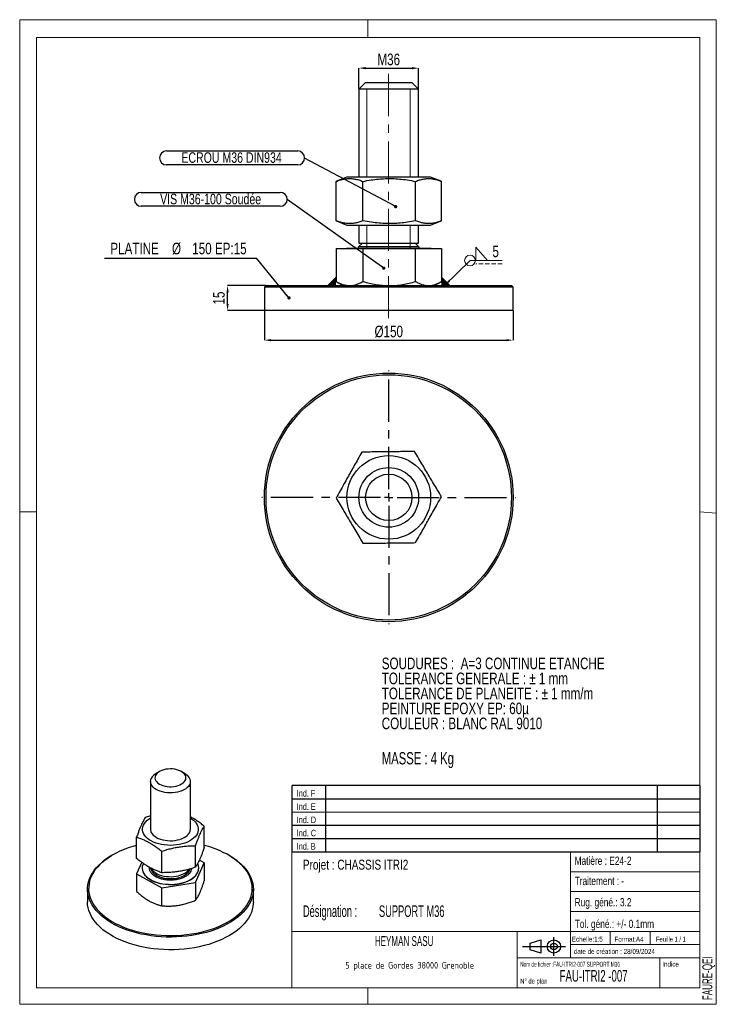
# Model space of a CAD drawing. Header units: millimetres. Extents: x 0 to 210, y 0 to 297.
import ezdxf

# ---------------------------------------------------------------- set-up
doc = ezdxf.new("R2010")
doc.units = ezdxf.units.MM
doc.header["$PDSIZE"] = -1
doc.linetypes.add('CENTERX2', pattern=[20.32, 12.7, -2.54, 2.54, -2.54])
doc.linetypes.add('HIDDEN', pattern=[1.905, 1.27, -0.635])
for name, color, linetype in [('COTES', 1, 'Continuous'), ('NOTES', 6, 'Continuous'), ('TRAIT-MIXTES', 3, 'CENTERX2')]:
    doc.layers.add(name, color=color, linetype=linetype)
doc.layers.add('TRAIT-FORT', color=4, linetype='Continuous', lineweight=25)
doc.styles.add('SLDTEXTSTYLE0', font='TXT', dxfattribs={"width": 0.75})
doc.styles.add('SLDTEXTSTYLE1', font='TXT', dxfattribs={"width": 0.6875})
doc.styles.add('SLDTEXTSTYLE2', font='TXT', dxfattribs={"width": 0.605})
doc.styles.add('SLDTEXTSTYLE3', font='TXT', dxfattribs={"width": 0.692308})
doc.styles.add('SLDTEXTSTYLE4', font='TXT', dxfattribs={"width": 0.7})
doc.styles.add('SLDTEXTSTYLE5', font='TXT', dxfattribs={"width": 0.568363})
doc.styles.add('SLDTEXTSTYLE6', font='TXT', dxfattribs={"width": 0.620127})
doc.styles.add('SLDTEXTSTYLE7', font='TXT', dxfattribs={"width": 0.598219})
doc.styles.add('SLDTEXTSTYLE8', font='ISOCP3', dxfattribs={"width": 0.96})
doc.dimstyles.new('SLDDIMSTYLE0', dxfattribs={"dimtxt": 3.5, "dimasz": 2, "dimexe": 0, "dimexo": 0.0625, "dimgap": 0.875, "dimtad": 1, "dimlfac": 2, "dimrnd": 1e-09, "dimzin": 12, "dimdsep": 46, "dimtxsty": 'SLDTEXTSTYLE0', "dimsah": 1, "dimcen": 0.09, "dimadec": 0, "dimazin": 3, "dimtfac": 1, "dimtmove": 0, "dimatfit": 0, "dimfxl": 1, "dimfrac": 2, "dimtolj": 1, "dimtzin": 12, "dimarcsym": 0})
doc.dimstyles.new('SLDDIMSTYLE1', dxfattribs={"dimtxt": 3.5, "dimasz": 2, "dimexe": 0, "dimexo": 0.0625, "dimgap": 0.875, "dimtad": 1, "dimlfac": 2, "dimrnd": 1e-09, "dimzin": 12, "dimdsep": 46, "dimtxsty": 'SLDTEXTSTYLE0', "dimsah": 1, "dimcen": 0.09, "dimadec": 0, "dimazin": 3, "dimtfac": 1, "dimtofl": 0, "dimtmove": 0, "dimatfit": 3, "dimfxl": 1, "dimfrac": 2, "dimtolj": 1, "dimtzin": 12, "dimarcsym": 0})
doc.dimstyles.new('SLDDIMSTYLE2', dxfattribs={"dimtxt": 0.18, "dimasz": 1, "dimexe": 0, "dimexo": 0.0625, "dimgap": 0, "dimtad": 0, "dimtih": 1, "dimtoh": 1, "dimdec": 0, "dimrnd": 1e-09, "dimzin": 0, "dimdsep": 46, "dimtxsty": 'Standard', "dimblk1": 'DOT', "dimblk2": 'DOT', "dimsah": 1, "dimcen": 0.09, "dimadec": 0, "dimazin": 0, "dimtfac": 1, "dimtdec": 0, "dimtofl": 0, "dimtmove": 0, "dimatfit": 3, "dimldrblk": 'DOT', "dimfxl": 1, "dimfrac": 2, "dimtolj": 1, "dimtzin": 0, "dimarcsym": 0})
doc.dimstyles.new('SLDDIMSTYLE3', dxfattribs={"dimtxt": 0.18, "dimasz": 2, "dimexe": 0, "dimexo": 0.0625, "dimgap": 0, "dimtad": 0, "dimtih": 1, "dimtoh": 1, "dimdec": 0, "dimrnd": 1e-09, "dimzin": 0, "dimdsep": 46, "dimtxsty": 'Standard', "dimsah": 1, "dimcen": 0.09, "dimadec": 0, "dimazin": 0, "dimtfac": 2, "dimtdec": 0, "dimtofl": 0, "dimtmove": 0, "dimatfit": 3, "dimfxl": 1, "dimfrac": 2, "dimtolj": 1, "dimtzin": 0, "dimarcsym": 0})

# ---------------------------------------------------------------- blocks, each defined once
blk = doc.blocks.new('TAB MODIFS')
for p, q in [((123, 20), (0, 20)), ((0, 0), (0, 20)), ((10, 20), (10, 0)), ((110, 20), (110, 0)), ((123, 0), (123, 20)), ((0, 16), (123, 16)), ((0, 8), (123, 8)), ((0, 4), (123, 4)), ((0, 0), (123, 0))]:
    blk.add_line(p, q)
at = {"color": 7, "linetype": 'Continuous', "lineweight": 18}
blk.add_line((0, 12), (123, 12), dxfattribs=at)
at = {"color": 7}
for tag in ['AUTOATTR0', 'AUTOATTR1', 'AUTOATTR2', 'AUTOATTR3', 'AUTOATTR4', 'AUTOATTR5', 'AUTOATTR6', 'AUTOATTR7', 'AUTOATTR8', 'AUTOATTR9']:
    blk.add_attdef(tag, (0, 0), '', height=1, dxfattribs=at)
at = {"layer": 'NOTES', "color": 211, "char_height": 2, "attachment_point": 1, "style": 'SLDTEXTSTYLE0'}
for s, insert in [('Ind. F', (1.36, 18.66)), ('Ind. E', (1.36, 14.66)), ('Ind. D', (1.36, 10.66)), ('Ind. C', (1.36, 6.66)), ('Ind. B', (1.36, 2.66))]:
    blk.add_mtext(s, dxfattribs=dict(at, insert=insert))
blk = doc.blocks.new('Bloc2')
for p, q in [((2.32, 3.8), (5.55, 4.8)), ((2.32, 1.8), (2.32, 3.8)), ((5.55, 4.8), (5.55, 0.8)), ((9.48, 0), (9.48, 5.6)), ((0, 2.8), (12.98, 2.8)), ((5.55, 0.8), (2.32, 1.8))]:
    blk.add_line(p, q)
for radius in [2, 1]:
    blk.add_circle((9.48, 2.8), radius)
blk = doc.blocks.new('SW_NOTE_0')
at = {"layer": 'NOTES', "color": 0, "char_height": 3.5, "attachment_point": 1, "style": 'SLDTEXTSTYLE0'}
for s, insert in [('SOUDURES :  A=3 CONTINUE ETANCHE', (0, 4.51)), ('TOLERANCE GENERALE : ± 1 mm', (0, -0.01)), ('TOLERANCE DE PLANEITE : ± 1 mm/m', (0, -4.54)), ('PEINTURE EPOXY EP: 60µ', (0, -9.07)), ('COULEUR : BLANC RAL 9010', (0, -13.59))]:
    blk.add_mtext(s, dxfattribs=dict(at, insert=insert))
blk = doc.blocks.new('SW_NOTE_1')
at = {"layer": 'NOTES', "color": 0, "char_height": 3.5, "attachment_point": 1, "style": 'SLDTEXTSTYLE7'}
for s, insert in [('Désignation :', (0, 4.51)), ('SUPPORT M36', (22.92, 4.51))]:
    blk.add_mtext(s, dxfattribs=dict(at, insert=insert))
blk = doc.blocks.new('SW_NOTE_2')
at = {"layer": 'NOTES', "color": 0, "insert": (20.94, 2.58), "char_height": 2, "attachment_point": 2, "style": 'SLDTEXTSTYLE8'}
blk.add_mtext('5 place de Gordes 38000 Grenoble', dxfattribs=at)
blk = doc.blocks.new('_D')
at = {"layer": 'COTES', "color": 0, "lineweight": -2, "transparency": 16777216}
for p, q in [((74.18, 216.79), (62.66, 216.79)), ((62.66, 211.29), (62.66, 214.79)), ((73.68, 209.29), (62.66, 209.29))]:
    blk.add_line(p, q, dxfattribs=at)
at = {"layer": 'COTES', "color": 0, "transparency": 16777216}
for points in [[(62.32, 214.79), (62.99, 214.79), (62.66, 216.79)], [(62.32, 211.29), (62.99, 211.29), (62.66, 209.29)]]:
    blk.add_solid(points, dxfattribs=at)
at = {"layer": 'Defpoints', "color": 0, "transparency": 16777216}
for p in [(62.66, 216.79), (74.24, 216.79), (73.74, 209.29)]:
    blk.add_point(p, dxfattribs=at)
at = {"layer": 'COTES', "color": 0, "transparency": 16777216, "insert": (58.28, 213.04), "char_height": 3.5, "attachment_point": 2, "rotation": 90, "style": 'SLDTEXTSTYLE0'}
blk.add_mtext('\\A1;15', dxfattribs=at)
blk = doc.blocks.new('_D_1')
at = {"layer": 'COTES', "color": 0, "lineweight": -2, "transparency": 16777216}
for p, q in [((73.74, 209.23), (73.74, 200.33)), ((148.74, 209.23), (148.74, 200.33)), ((75.74, 200.33), (146.74, 200.33))]:
    blk.add_line(p, q, dxfattribs=at)
at = {"layer": 'COTES', "color": 0, "transparency": 16777216}
for points in [[(75.74, 200.66), (75.74, 200), (73.74, 200.33)], [(146.74, 200.66), (146.74, 200), (148.74, 200.33)]]:
    blk.add_solid(points, dxfattribs=at)
at = {"layer": 'Defpoints', "color": 0, "transparency": 16777216}
for p in [(73.74, 209.29), (148.74, 209.29), (148.74, 200.33)]:
    blk.add_point(p, dxfattribs=at)
at = {"layer": 'COTES', "color": 0, "transparency": 16777216, "insert": (111.24, 204.7), "char_height": 3.5, "attachment_point": 2, "style": 'SLDTEXTSTYLE0'}
blk.add_mtext('\\A1;%%c150', dxfattribs=at)
blk = doc.blocks.new('_D_2')
at = {"layer": 'COTES', "color": 0, "lineweight": -2, "transparency": 16777216}
for p, q in [((102.24, 276.1), (102.24, 282.38)), ((104.24, 282.38), (118.24, 282.38)), ((120.24, 276.1), (120.24, 282.38))]:
    blk.add_line(p, q, dxfattribs=at)
at = {"layer": 'COTES', "color": 0, "transparency": 16777216}
for points in [[(104.24, 282.72), (104.24, 282.05), (102.24, 282.38)], [(118.24, 282.72), (118.24, 282.05), (120.24, 282.38)]]:
    blk.add_solid(points, dxfattribs=at)
at = {"layer": 'Defpoints', "color": 0, "transparency": 16777216}
for p in [(120.24, 282.38), (102.24, 276.04), (120.24, 276.04)]:
    blk.add_point(p, dxfattribs=at)
at = {"layer": 'COTES', "color": 0, "transparency": 16777216, "insert": (111.24, 286.76), "char_height": 3.5, "attachment_point": 2, "style": 'SLDTEXTSTYLE0'}
blk.add_mtext('\\A1;M36', dxfattribs=at)
blk = doc.blocks.new('SW_NOTE_3')
at = {"layer": 'NOTES', "color": 0}
blk.add_line((-45.83, 0), (0, 0), dxfattribs=at)
at = {"layer": 'NOTES', "color": 0, "char_height": 3.5, "attachment_point": 2, "style": 'SLDTEXTSTYLE0'}
for s, insert in [('PLATINE', (-36.72, 4.61)), ('%%c', (-24.08, 4.61)), ('150 EP:15', (-11.15, 4.61))]:
    blk.add_mtext(s, dxfattribs=dict(at, insert=insert))
blk = doc.blocks.new('_DOT')
at = {"color": 0, "linetype": 'ByBlock', "lineweight": -2}
blk.add_line((-0.5, 0), (-1, 0), dxfattribs=at)
at = {"color": 0, "linetype": 'ByBlock', "const_width": 0.5}
blk.add_lwpolyline([(-0.25, 0, 1), (0.25, 0, 1)], format="xyb", close=True, dxfattribs=at)
blk = doc.blocks.new('SW_NOTE_4')
at = {"layer": 'NOTES', "color": 0}
for p, q in [((-41.66, 2.14), (-2.1, 2.14)), ((-2.1, -2.06), (-41.66, -2.06))]:
    blk.add_line(p, q, dxfattribs=at)
for centre, start, end in [((-41.66, 0.04), 90, 270), ((-2.1, 0.04), 270, 90)]:
    blk.add_arc(centre, 2.1, start, end, dxfattribs=at)
at = {"layer": 'NOTES', "color": 0, "insert": (-22.03, 1.74), "char_height": 3.175, "attachment_point": 2, "style": 'SLDTEXTSTYLE0'}
blk.add_mtext('ECROU M36 DIN934', dxfattribs=at)
blk = doc.blocks.new('SW_NOTE_5')
at = {"layer": 'NOTES', "color": 0}
for p, q in [((-43.99, 2.14), (-2.1, 2.14)), ((-2.1, -2.06), (-43.99, -2.06))]:
    blk.add_line(p, q, dxfattribs=at)
for centre, start, end in [((-43.99, 0.04), 90, 270), ((-2.1, 0.04), 270, 90)]:
    blk.add_arc(centre, 2.1, start, end, dxfattribs=at)
at = {"layer": 'NOTES', "color": 0, "insert": (-23.09, 1.72), "char_height": 3.175, "attachment_point": 2, "style": 'SLDTEXTSTYLE0'}
blk.add_mtext('VIS M36-100 Soudée', dxfattribs=at)
blk = doc.blocks.new('SW_SYMBOL_WELD_FILL')
at = {"color": 0, "linetype": 'Continuous', "lineweight": 18}
for p, q in [((100, 0), (100, 900)), ((100, 900), (900, 0)), ((100, 0), (900, 0))]:
    blk.add_line(p, q, dxfattribs=at)
blk = doc.blocks.new('SW_WELDSYMBOL_0')
at = {"color": 0, "linetype": 'Continuous', "lineweight": 18}
blk.add_line((9.65, 0), (0, 0), dxfattribs=at)
at = {"color": 0, "linetype": 'HIDDEN', "lineweight": 18}
blk.add_line((9.65, -1), (1.8, -1), dxfattribs=at)
at = {"color": 0, "linetype": 'Continuous', "lineweight": 18}
blk.add_circle((0, 0), 1.62, dxfattribs=at)
at = {"color": 0, "linetype": 'Continuous', "lineweight": 18, "xscale": 0.004470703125, "yscale": 0.004470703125, "zscale": 0.004470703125}
blk.add_blockref('SW_SYMBOL_WELD_FILL', (1.27, 0), dxfattribs=at)
at = {"color": 0, "linetype": 'Continuous', "lineweight": 18, "insert": (6.75, 4.51), "char_height": 3.5, "attachment_point": 1, "style": 'SLDTEXTSTYLE0'}
blk.add_mtext('5', dxfattribs=at)
blk = doc.blocks.new('SW_CENTERMARKSYMBOL_0')
at = {"layer": 'TRAIT-MIXTES', "color": 0}
for p, q in [((0, 2.5), (0, 38.25)), ((-2.5, 0), (-38.25, 0)), ((0, 0), (-1.25, 0)), ((0, 0), (0, 1.25)), ((0, 0), (0, -1.25)), ((0, 0), (1.25, 0)), ((2.5, 0), (38.25, 0)), ((0, -2.5), (0, -38.25))]:
    blk.add_line(p, q, dxfattribs=at)

msp = doc.modelspace()

# ---------------------------------------------------------------- hatches: boundary and pattern name
at = {"lineweight": 18}
for points in [[(95.364, 219.2888), (95.364, 218.0169), (95.364, 216.7888), (92.864, 216.7888)], [(127.116, 219.2888), (127.116, 218.0169), (127.116, 216.7888), (129.616, 216.7888)]]:
    msp.add_hatch(color=256, dxfattribs=at).paths.add_polyline_path(points, flags=0)

# ---------------------------------------------------------------- linework, layer by layer
for p, q in [((-0.0171, 297), (209.9829, 297)), ((-0.0171, 297), (-0.0171, 0)), ((104.9829, 297), (104.9829, 291.6268)), ((209.9829, 297), (209.9829, 0)), ((5, 291.6268), (205, 291.6268)), ((5, 291.6268), (5, 148.5091)), ((205, 291.6268), (204.9999, 5.0001)), ((102.24, 276.0388), (117.7221, 276.0388)), ((104.6165, 276.0388), (104.6165, 249.5388)), ((117.7221, 276.0388), (117.7221, 249.5388)), ((104.6165, 235.0388), (104.6165, 227.8992)), ((117.7221, 235.0388), (117.7221, 227.8888)), ((95.364, 219.2888), (92.864, 216.7888)), ((127.116, 219.2888), (129.616, 216.7888)), ((-0.0171, 148.5091), (5, 148.5091)), ((5, 148.5091), (5, 5.0001)), ((205, 148.5184), (209.9829, 148.1054)), ((5, 67.6922), (5, 5.0001)), ((81.9999, 46.0001), (81.9999, 5.0001)), ((204.9999, 46.0001), (81.9999, 46.0001)), ((165.9999, 46.0001), (165.9999, 14.0001)), ((204.9999, 46.0001), (204.9999, 5.0001)), ((165.9999, 40.0001), (204.9999, 40.0001)), ((165.9999, 34.0001), (204.9999, 34.0001)), ((165.9999, 28.0001), (204.9999, 28.0001)), ((81.9999, 22.0001), (204.9999, 22.0001)), ((149.9999, 22.0001), (149.9999, 5.0001)), ((177.9999, 22.0001), (177.9999, 18.0001)), ((189.9999, 22.0001), (189.9999, 18.0001)), ((165.9999, 18.0001), (204.9999, 18.0001)), ((149.9999, 14.0001), (204.9999, 14.0001)), ((192.9999, 14.0001), (192.9999, 5.0001)), ((5, 5.0001), (204.9999, 5.0001)), ((81.9999, 5.0001), (204.9999, 5.0001)), ((104.9829, 0), (104.9829, 5.0001)), ((-0.0171, 0), (209.9829, 0))]:
    msp.add_line(p, q, dxfattribs=at)
at = {"layer": 'TRAIT-FORT', "lineweight": 25}
for p, q in [((104.24, 278.0388), (102.24, 276.0388)), ((104.24, 278.0388), (105.2206, 278.0388)), ((105.2206, 278.0388), (118.24, 278.0388)), ((120.24, 276.0388), (118.24, 278.0388)), ((102.24, 276.0388), (102.24, 249.5388)), ((103.5008, 276.0388), (102.24, 276.0388)), ((120.24, 276.0388), (103.5008, 276.0388)), ((120.24, 249.5388), (120.24, 276.0388)), ((98.6255, 249.5388), (95.4719, 248.2647)), ((105.0654, 249.5388), (98.6255, 249.5388)), ((123.8545, 249.5388), (105.0654, 249.5388)), ((127.0081, 248.2647), (123.8545, 249.5388)), ((95.4797, 248.2622), (95.364, 248.2206)), ((95.364, 236.357), (95.364, 248.2206)), ((103.4684, 236.357), (103.4684, 248.2206)), ((119.3444, 236.357), (119.3444, 248.2206)), ((127.116, 236.357), (127.116, 248.2206)), ((95.364, 236.357), (95.4797, 236.3152)), ((95.4719, 236.313), (98.6255, 235.0388)), ((98.6255, 235.0388), (105.0654, 235.0388)), ((102.24, 235.0388), (102.24, 229.6213)), ((105.0654, 235.0388), (123.8545, 235.0388)), ((120.24, 229.6213), (120.24, 235.0388)), ((123.8545, 235.0388), (127.0081, 236.313)), ((103.3225, 229.6213), (102.24, 228.5388)), ((102.24, 229.6213), (120.24, 229.6213)), ((120.24, 228.5388), (119.1575, 229.6213)), ((95.364, 227.9388), (95.364, 218.0169)), ((95.364, 227.9388), (103.4684, 227.9388)), ((98.4625, 228.0388), (98.4625, 227.9388)), ((98.4625, 228.0388), (124.0175, 228.0388)), ((102.24, 228.5388), (120.24, 228.5388)), ((103.4684, 227.9388), (103.4684, 218.0169)), ((103.4684, 227.9388), (119.3444, 227.9388)), ((119.3444, 218.0169), (119.3444, 227.9388)), ((119.3444, 227.9388), (127.116, 227.9388)), ((124.0175, 227.9388), (124.0175, 228.0388)), ((127.116, 227.9388), (127.116, 218.0169)), ((95.4718, 217.9596), (95.364, 218.0169)), ((95.4694, 217.9554), (97.49, 216.7888)), ((124.99, 216.7888), (127.0106, 217.9554)), ((74.24, 216.7888), (73.74, 216.2888)), ((73.74, 216.2888), (73.74, 209.2888)), ((148.74, 216.2888), (73.74, 216.2888)), ((74.24, 216.7888), (148.24, 216.7888)), ((148.74, 216.2888), (148.24, 216.7888)), ((148.74, 209.2888), (148.74, 216.2888)), ((145.3161, 209.2888), (73.74, 209.2888)), ((148.74, 209.2888), (145.3161, 209.2888)), ((42.1257, 70.2197), (41.1827, 69.6751)), ((49.6694, 69.6751), (48.7264, 70.2197)), ((39.4261, 67.2263), (39.4261, 52.8008)), ((51.4261, 52.8008), (51.4261, 67.2263)), ((39.4261, 56.8416), (37.8515, 56.3513)), ((55.6163, 47.2779), (55.6163, 53.736)), ((35.2359, 43.9723), (35.2359, 50.4304)), ((53.0007, 41.357), (53.0007, 47.8151)), ((27.9813, 45.0404), (27.7455, 44.9042)), ((42.8105, 39.7042), (42.8105, 46.1623)), ((63.1066, 44.9042), (62.8709, 45.0404)), ((36.756, 42.8309), (35.2359, 39.3898)), ((53.0007, 36.7744), (55.6163, 42.6954)), ((55.6163, 42.6954), (54.1584, 43.5169)), ((55.6163, 42.6954), (55.6163, 37.2943)), ((35.2359, 39.3898), (42.8105, 35.1216)), ((35.2359, 39.3898), (35.2359, 33.9887)), ((36.9077, 41.097), (36.9077, 41.0426)), ((53.9444, 41.0426), (53.9444, 41.097)), ((42.8105, 35.1216), (53.0007, 36.7744)), ((53.0007, 36.7744), (53.0007, 31.3734)), ((20.4261, 34.7008), (20.4261, 30.8903)), ((42.8105, 29.7205), (42.8105, 35.1216)), ((70.4261, 30.8903), (70.4261, 34.7008))]:
    msp.add_line(p, q, dxfattribs=at)
at = {"layer": 'TRAIT-FORT', "lineweight": 25, "flags": 128}
for points in [[(49.6694, 69.6751), (49.9684, 69.4894), (50.4324, 69.1355), (50.8142, 68.7502), (51.1075, 68.34), (51.3075, 67.9114), (51.411, 67.4716), (51.4162, 67.0278), (51.323, 66.5872), (51.1331, 66.1571), (50.8494, 65.7446), (50.4766, 65.3564), (50.0209, 64.9989), (49.4898, 64.678), (48.892, 64.3989), (48.2372, 64.1663), (47.5363, 63.9839), (46.8007, 63.8547), (46.0426, 63.7809), (45.2743, 63.7637), (44.5085, 63.8033), (43.7578, 63.8992), (43.0345, 64.0496), (42.3505, 64.2523), (41.7169, 64.5037), (41.1443, 64.7999), (40.642, 65.1359), (40.2182, 65.5062), (39.8799, 65.9048), (39.6327, 66.3251), (39.4807, 66.7602), (39.4262, 67.2029), (39.4703, 67.646), (39.6122, 68.0822), (39.6122, 68.0822)], [(40.9041, 68.9808), (40.7844, 68.5936), (40.7636, 68.2005), (40.8422, 67.8098), (41.0185, 67.4299), (41.2887, 67.0688), (41.6471, 66.7344), (42.0861, 66.4336), (42.5962, 66.1729), (43.1666, 65.9578), (43.7852, 65.7931), (44.4388, 65.682), (45.1134, 65.6271), (45.7947, 65.6295), (46.4681, 65.6891), (47.1193, 65.8046), (47.7345, 65.9737), (48.3004, 66.1927), (48.805, 66.4569), (49.2377, 66.7607), (49.5891, 67.0977), (49.8518, 67.4606), (50.0201, 67.8417), (50.0906, 68.2328), (50.0616, 68.6258), (49.9338, 69.0121), (49.71, 69.3836), (49.3948, 69.7323), (48.9951, 70.0508), (48.5193, 70.3322), (47.9775, 70.5707), (47.3814, 70.7612), (46.7436, 70.8994), (46.0778, 70.9827), (45.398, 71.009), (44.7188, 70.9779), (44.0548, 70.8901), (43.4199, 70.7474), (42.8278, 70.5529), (42.2911, 70.3106), (41.8212, 70.0258), (41.4281, 69.7046), (41.1202, 69.3538), (40.9041, 68.9808)], [(37.3299, 51.4876), (37.1314, 52.0006), (37.0302, 52.523), (37.0274, 53.0487), (37.123, 53.5714), (37.3161, 54.0852), (37.6041, 54.5838), (37.9839, 55.0616), (38.451, 55.5128), (38.9998, 55.9323), (39.4261, 56.2025)], [(51.4261, 56.2025), (51.8188, 55.9551), (52.3721, 55.5376), (52.844, 55.088), (53.2289, 54.6116), (53.5223, 54.1139), (53.7207, 53.6009), (53.822, 53.0785), (53.8248, 52.5528), (53.7291, 52.0301), (53.5361, 51.5164), (53.248, 51.0177), (52.8682, 50.5399), (52.4012, 50.0887), (51.8523, 49.6692), (51.2282, 49.2865), (50.536, 48.9449), (49.7839, 48.6486), (48.9807, 48.401), (48.1358, 48.2049), (47.2592, 48.0627), (46.361, 47.9761), (45.4519, 47.946), (44.5425, 47.9728), (43.6435, 48.0563), (42.7654, 48.1954), (41.9184, 48.3884), (41.1126, 48.6332), (40.3574, 48.9269), (39.6616, 49.266), (39.0333, 49.6465), (38.48, 50.064), (38.0082, 50.5136), (37.6233, 50.99), (37.3299, 51.4876), (37.3299, 51.4876)], [(39.6497, 51.8639), (39.9047, 51.4451), (40.2503, 51.0487), (40.6809, 50.681), (41.1895, 50.3481), (41.7675, 50.0555), (42.4057, 49.8079), (43.0935, 49.6095), (43.8195, 49.4635), (44.5719, 49.3723), (45.3384, 49.3374), (46.1063, 49.3594), (46.863, 49.4378), (47.5962, 49.5715), (48.2937, 49.7582), (48.9441, 49.9949), (49.5368, 50.2777), (50.0619, 50.6018), (50.5109, 50.9621), (50.8765, 51.3526), (51.1525, 51.7668), (51.3345, 52.1981), (51.4195, 52.6392), (51.4261, 52.8008)], [(35.2359, 47.9408), (34.0536, 47.609), (32.7148, 47.1764), (31.4252, 46.6966), (30.1897, 46.1714), (29.0132, 45.6029), (27.9002, 44.9933), (26.855, 44.3449), (25.8816, 43.6603), (24.9839, 42.942), (24.1652, 42.193), (23.4288, 41.4159), (22.7775, 40.614), (22.2138, 39.7902), (21.7399, 38.9478), (21.3576, 38.0901), (21.0685, 37.2202), (20.8736, 36.3417), (20.7737, 35.4579), (20.7692, 34.5721), (20.86, 33.688), (21.0459, 32.8088), (21.3262, 31.938), (21.6996, 31.0789), (22.1649, 30.2349), (22.7201, 29.4093), (23.3632, 28.6051), (24.0917, 27.8256), (24.9027, 27.0737), (25.7931, 26.3524), (26.7594, 25.6645), (27.798, 25.0125), (28.9047, 24.3991), (30.0754, 23.8266), (31.3055, 23.2973), (32.5902, 22.8131), (33.9245, 22.3759), (35.3034, 21.9875), (36.7214, 21.6493), (38.1731, 21.3627), (39.6529, 21.1287), (41.155, 20.9483), (42.6736, 20.8221), (44.2028, 20.7507), (45.7368, 20.7343), (47.2696, 20.773), (48.7953, 20.8667), (50.3079, 21.0149), (51.8017, 21.2171), (53.2707, 21.4725), (54.7095, 21.7802), (56.1123, 22.1389), (57.4737, 22.5472), (58.7886, 23.0036), (60.0518, 23.5064), (61.2583, 24.0535), (62.4037, 24.6428), (63.4833, 25.2721), (64.4931, 25.9389), (65.4291, 26.6407), (66.2877, 27.3747), (67.0656, 28.1382), (67.7598, 28.928), (68.3676, 29.7413), (68.8867, 30.5748), (69.3149, 31.4253), (69.6508, 32.2895), (69.8929, 33.1641), (70.0404, 34.0457), (70.0926, 34.9309), (70.0494, 35.8163), (69.911, 36.6984), (69.6778, 37.5738), (69.3508, 38.4391), (68.9313, 39.2911), (68.4208, 40.1263), (67.8213, 40.9416), (67.1352, 41.7338), (66.3651, 42.4999), (65.514, 43.2368), (64.5852, 43.9418), (63.5823, 44.6121), (62.5091, 45.245), (61.3698, 45.8383), (60.1688, 46.3895), (58.9108, 46.8965), (57.6007, 47.3574), (56.2434, 47.7704), (55.6163, 47.9408)], [(63.1066, 44.9042), (63.8276, 44.4701), (64.8441, 43.7908), (65.7855, 43.0763), (66.6481, 42.3294), (67.4286, 41.553), (68.1239, 40.7501), (68.7315, 39.9238), (69.2489, 39.0773), (69.6741, 38.2138), (70.0056, 37.3367), (70.2419, 36.4495), (70.3822, 35.5555), (70.426, 34.6581), (70.373, 33.761), (70.2235, 32.8675), (69.9781, 31.981), (69.6378, 31.1051), (69.2037, 30.2431), (68.6776, 29.3984), (68.0616, 28.5742), (67.3581, 27.7736), (66.5696, 26.9999), (65.6994, 26.2559), (64.7507, 25.5447), (63.7273, 24.8688), (62.6331, 24.231), (61.4723, 23.6337), (60.2494, 23.0792), (58.9692, 22.5697), (57.6365, 22.1071), (56.2567, 21.6932), (54.8349, 21.3297), (53.3767, 21.0179), (51.8878, 20.759), (50.3739, 20.5541), (48.8408, 20.4038), (47.2945, 20.309), (45.741, 20.2697), (44.1863, 20.2863), (42.6364, 20.3587), (41.0972, 20.4866), (39.5748, 20.6694), (38.0751, 20.9066), (36.6038, 21.1971), (35.1666, 21.5398), (33.7691, 21.9335), (32.4167, 22.3766), (31.1147, 22.8673), (29.868, 23.4038), (28.6815, 23.9841), (27.5597, 24.6058), (26.5071, 25.2665), (25.5277, 25.9638), (24.6253, 26.6948), (23.8034, 27.4568), (23.0651, 28.2469), (22.4133, 29.0619), (21.8505, 29.8987), (21.379, 30.7541), (21.0005, 31.6248), (20.7165, 32.5074), (20.5281, 33.3984), (20.436, 34.2946), (20.4406, 35.1922), (20.5418, 36.088), (20.7394, 36.9784), (21.0324, 37.86), (21.4198, 38.7294), (21.9001, 39.5832), (22.4714, 40.4181), (23.1315, 41.2308), (23.8779, 42.0183), (24.7076, 42.7776), (25.6175, 43.5055), (26.604, 44.1994), (27.6634, 44.8565), (27.7455, 44.9042)], [(37.2456, 42.4683), (37.0716, 42.0569), (36.9422, 41.5388), (36.9089, 41.0157), (36.9721, 40.4935), (37.1311, 39.9782), (37.3841, 39.4755), (37.7283, 38.9912), (38.1596, 38.5308), (38.6733, 38.0995), (39.2634, 37.7021), (39.9235, 37.3432), (40.6458, 37.0268), (41.4223, 36.7565), (42.2442, 36.5354), (43.1021, 36.366), (43.9864, 36.2502), (44.887, 36.1893), (45.7936, 36.1841), (46.6962, 36.2345), (47.5843, 36.3399), (48.448, 36.4993), (49.2774, 36.7108), (50.0632, 36.972), (50.7965, 37.2799), (51.4689, 37.631), (52.0728, 38.0215), (52.6014, 38.4468), (53.0488, 38.9021), (53.4097, 39.3822), (53.6802, 39.8818), (53.6802, 39.8818)], [(36.9077, 41.0426), (36.9089, 40.9612), (36.9721, 40.4391), (37.1311, 39.9237), (37.3841, 39.4211), (37.7283, 38.9368), (38.1596, 38.4764), (38.6733, 38.045), (39.2634, 37.6477), (39.9235, 37.2887), (40.6458, 36.9724), (41.4223, 36.7021), (42.2442, 36.481), (43.1021, 36.3116), (43.9864, 36.1958), (44.887, 36.1349), (45.7936, 36.1296), (46.6962, 36.18), (47.5843, 36.2855), (48.448, 36.4449), (49.2774, 36.6564), (50.0632, 36.9175), (50.7965, 37.2254), (51.4689, 37.5766), (52.0728, 37.967), (52.6014, 38.3923), (53.0488, 38.8476), (53.4097, 39.3278), (53.6802, 39.8274)], [(39.4421, 41.116), (39.4578, 41.0133), (39.5857, 40.5756), (39.8094, 40.151), (40.1254, 39.7464), (40.5284, 39.3684), (41.0118, 39.0232), (41.5677, 38.7166), (42.1869, 38.4536), (42.8594, 38.2384), (43.574, 38.0746), (44.319, 37.9649), (45.0821, 37.9112), (45.851, 37.9142), (46.6128, 37.9739), (47.3552, 38.0894), (48.0659, 38.2587), (48.7332, 38.4791), (49.3462, 38.747), (49.8949, 39.0579), (50.3702, 39.4068), (50.7643, 39.7879), (51.0708, 40.1949), (51.2845, 40.6213), (51.3567, 40.8441)], [(39.6615, 40.9978), (39.7447, 40.8448), (40.038, 40.4346), (40.4198, 40.0493), (40.8838, 39.6954), (41.4224, 39.3787), (42.0267, 39.1043), (42.6869, 38.8768), (43.392, 38.6999), (44.1305, 38.5764), (44.8903, 38.5086), (45.6589, 38.4973), (46.4237, 38.543), (47.1721, 38.6446), (47.8918, 38.8007), (48.571, 39.0087), (49.1986, 39.2651), (49.7643, 39.5657), (50.2587, 39.9056), (50.6738, 40.2792), (51.0027, 40.6804), (51.0476, 40.7477)], [(54.11, 17.3567), (52.6358, 17.0712), (51.1336, 16.8392), (49.6094, 16.6615), (48.069, 16.5389), (46.5183, 16.4718), (44.9634, 16.4605), (43.4104, 16.5051), (41.8651, 16.6052), (40.3336, 16.7607), (38.8218, 16.9708), (37.3355, 17.2347), (35.8806, 17.5515), (34.4626, 17.9199), (33.0869, 18.3385), (31.7591, 18.8056), (30.4841, 19.3195), (29.2669, 19.8781), (28.1122, 20.4794), (27.0245, 21.1209), (26.0081, 21.8002), (25.0667, 22.5147), (24.2041, 23.2616), (23.4236, 24.038), (22.7282, 24.8409), (22.1206, 25.6673), (21.6033, 26.5138), (21.178, 27.3772), (20.8466, 28.2543), (20.6103, 29.1415), (20.47, 30.0356), (20.4261, 30.8903)], [(70.4261, 30.8903), (70.4116, 30.3988), (70.3103, 29.503), (70.1128, 28.6126), (69.8198, 27.731), (69.4323, 26.8617), (68.9521, 26.0079), (68.3807, 25.173), (67.7206, 24.3602), (66.9743, 23.5727), (66.1445, 22.8135), (65.2347, 22.0855), (64.2481, 21.3916), (63.1888, 20.7345), (62.0607, 20.1166), (60.8683, 19.5405), (59.6161, 19.0082), (58.3091, 18.5219), (56.9522, 18.0835), (55.5507, 17.6946), (54.11, 17.3567)]]:
    msp.add_lwpolyline(points, dxfattribs=at)
at = {"layer": 'TRAIT-FORT', "lineweight": 25}
for radius in [37.5, 37, 12.6145, 9, 7]:
    msp.add_circle((111.24, 152.9085), radius, dxfattribs=at)
for centre, radius, start, end in [((101.74, 228.5388), 0.5, 270, 360), ((120.74, 228.5388), 0.5, 180, 270), ((42.9856, 66.3268), 3.8029, 118.299318, 152.508825), ((41.5327, 52.8085), 2.1067, 180.211263, 206.642165), ((50.9831, 41.0981), 2.9586, 335.727528, 26.072549), ((50.9708, 41.0527), 2.9736, 335.665476, 359.80428)]:
    msp.add_arc(centre, radius, start, end, dxfattribs=at)
for points, knots in [([(95.364, 248.2206), (95.7764, 248.3732), (96.5632, 248.6643), (97.7153, 248.9395), (98.8053, 249.0805), (99.8915, 249.0899), (101.0134, 248.9603), (102.2162, 248.6825), (103.0375, 248.3796), (103.4684, 248.2206)], [0, 0, 0, 0, 0.15416444, 0.29416552, 0.42615383, 0.55534, 0.69300924, 0.8389034, 1, 1, 1, 1]), ([(103.4684, 248.2206), (104.2762, 248.3732), (105.8176, 248.6643), (108.0744, 248.9395), (110.2096, 249.0805), (112.3374, 249.0899), (114.5352, 248.9603), (116.8914, 248.6825), (118.5002, 248.3796), (119.3444, 248.2206)], [0, 0, 0, 0, 0.15416444, 0.29416552, 0.42615383, 0.55534, 0.69300924, 0.8389034, 1, 1, 1, 1]), ([(119.3444, 248.2206), (119.7398, 248.3732), (120.4943, 248.6643), (121.5991, 248.9395), (122.6443, 249.0805), (123.6859, 249.0899), (124.7618, 248.9603), (125.9152, 248.6825), (126.7027, 248.3796), (127.116, 248.2206)], [0, 0, 0, 0, 0.15416444, 0.29416552, 0.42615383, 0.55534, 0.69300924, 0.8389034, 1, 1, 1, 1]), ([(103.4684, 236.357), (103.0561, 236.2044), (102.2692, 235.9133), (101.1172, 235.6382), (100.0272, 235.4971), (98.941, 235.4878), (97.819, 235.6174), (96.6162, 235.8952), (95.795, 236.1981), (95.364, 236.357)], [0, 0, 0, 0, 0.15416444, 0.29416552, 0.42615383, 0.55534, 0.69300924, 0.8389034, 1, 1, 1, 1]), ([(119.3444, 236.357), (118.5366, 236.2044), (116.9952, 235.9133), (114.7384, 235.6382), (112.6032, 235.4971), (110.4755, 235.4878), (108.2776, 235.6174), (105.9214, 235.8952), (104.3127, 236.1981), (103.4684, 236.357)], [0, 0, 0, 0, 0.15416444, 0.29416552, 0.42615383, 0.55534, 0.69300924, 0.8389034, 1, 1, 1, 1]), ([(127.116, 236.357), (126.7205, 236.2044), (125.966, 235.9133), (124.8612, 235.6382), (123.816, 235.4971), (122.7745, 235.4878), (121.6986, 235.6174), (120.5452, 235.8952), (119.7577, 236.1981), (119.3444, 236.357)], [0, 0, 0, 0, 0.15416444, 0.29416552, 0.42615383, 0.55534, 0.69300924, 0.8389034, 1, 1, 1, 1]), ([(95.364, 218.0169), (95.6911, 217.8414), (96.3464, 217.4897), (97.3521, 217.1038), (98.3769, 216.8393), (99.069, 216.8057), (99.4162, 216.7888)], [0, 0, 0, 0, 0.24726861, 0.49536257, 0.74687401, 1, 1, 1, 1]), ([(99.4162, 216.7888), (99.7543, 216.8048), (100.4327, 216.8369), (101.4497, 217.0938), (102.4648, 217.479), (103.1334, 217.8374), (103.4684, 218.0169)], [0, 0, 0, 0, 0.24649114, 0.49459325, 0.74679314, 1, 1, 1, 1]), ([(103.4684, 218.0169), (104.1092, 217.8414), (105.3928, 217.4897), (107.3629, 217.1038), (109.3704, 216.8393), (110.7263, 216.8057), (111.4064, 216.7888)], [0, 0, 0, 0, 0.24726861, 0.49536257, 0.74687401, 1, 1, 1, 1]), ([(111.4064, 216.7888), (112.0687, 216.8048), (113.3976, 216.8369), (115.3899, 217.0938), (117.3784, 217.479), (118.6882, 217.8374), (119.3444, 218.0169)], [0, 0, 0, 0, 0.24649114, 0.49459325, 0.74679314, 1, 1, 1, 1]), ([(119.3444, 218.0169), (119.6581, 217.8414), (120.2864, 217.4897), (121.2508, 217.1038), (122.2335, 216.8393), (122.8973, 216.8057), (123.2302, 216.7888)], [0, 0, 0, 0, 0.24726861, 0.49536257, 0.74687401, 1, 1, 1, 1]), ([(123.2302, 216.7888), (123.5544, 216.8048), (124.2049, 216.8369), (125.1802, 217.0938), (126.1536, 217.479), (126.7947, 217.8374), (127.116, 218.0169)], [0, 0, 0, 0, 0.24649114, 0.49459325, 0.74679314, 1, 1, 1, 1]), ([(103.1356, 166.5614), (102.7402, 165.8569), (101.9857, 164.5128), (100.8809, 162.5446), (99.8357, 160.6826), (98.7941, 158.827), (97.7182, 156.9103), (96.5648, 154.8555), (95.7773, 153.4526), (95.364, 152.7163)], [0, 0, 0, 0, 0.15416444, 0.29416552, 0.42615383, 0.55534, 0.69300924, 0.8389034, 1, 1, 1, 1]), ([(119.0116, 166.7536), (118.2038, 166.7438), (116.6624, 166.7251), (114.4056, 166.6978), (112.2704, 166.672), (110.1426, 166.6462), (107.9448, 166.6196), (105.5886, 166.5911), (103.9798, 166.5716), (103.1356, 166.5614)], [0, 0, 0, 0, 0.15416444, 0.29416552, 0.42615383, 0.55534, 0.69300924, 0.8389034, 1, 1, 1, 1]), ([(127.116, 153.1006), (126.7036, 153.7953), (125.9168, 155.1209), (124.7647, 157.0617), (123.6747, 158.8979), (122.5885, 160.7277), (121.4666, 162.6178), (120.2638, 164.644), (119.4425, 166.0275), (119.0116, 166.7536)], [0, 0, 0, 0, 0.15416444, 0.29416552, 0.42615383, 0.55534, 0.69300924, 0.8389034, 1, 1, 1, 1]), ([(95.364, 152.7163), (95.7764, 152.0217), (96.5632, 150.6961), (97.7153, 148.7553), (98.8053, 146.9191), (99.8915, 145.0893), (101.0134, 143.1992), (102.2162, 141.1729), (103.0375, 139.7894), (103.4684, 139.0634)], [0, 0, 0, 0, 0.15416444, 0.29416552, 0.42615383, 0.55534, 0.69300924, 0.8389034, 1, 1, 1, 1]), ([(119.3444, 139.2556), (119.7398, 139.96), (120.4943, 141.3042), (121.5991, 143.2724), (122.6443, 145.1344), (123.6859, 146.99), (124.7618, 148.9067), (125.9152, 150.9614), (126.7027, 152.3644), (127.116, 153.1006)], [0, 0, 0, 0, 0.15416444, 0.29416552, 0.42615383, 0.55534, 0.69300924, 0.8389034, 1, 1, 1, 1]), ([(103.4684, 139.0634), (104.2762, 139.0732), (105.8176, 139.0919), (108.0744, 139.1192), (110.2096, 139.145), (112.3374, 139.1708), (114.5352, 139.1974), (116.8914, 139.2259), (118.5002, 139.2454), (119.3444, 139.2556)], [0, 0, 0, 0, 0.15416444, 0.29416552, 0.42615383, 0.55534, 0.69300924, 0.8389034, 1, 1, 1, 1]), ([(55.6163, 53.736), (55.2308, 54.0363), (54.4954, 54.6094), (53.4187, 55.3646), (52.4064, 56.0156), (51.7483, 56.3801), (51.4261, 56.5586)], [0, 0, 0, 0, 0.27888002, 0.53213883, 0.77090274, 1, 1, 1, 1]), ([(37.8515, 56.3513), (37.7184, 56.1331), (37.4645, 55.7167), (37.0926, 55.0248), (36.7409, 54.3053), (36.3903, 53.5168), (36.0282, 52.6266), (35.64, 51.5966), (35.375, 50.8318), (35.2359, 50.4304)], [0, 0, 0, 0, 0.15416444, 0.29416552, 0.42615383, 0.55534, 0.69300924, 0.8389034, 1, 1, 1, 1]), ([(53.0007, 47.8151), (53.1337, 48.1994), (53.3877, 48.9327), (53.7595, 49.9242), (54.1113, 50.7973), (54.4618, 51.5959), (54.8239, 52.3451), (55.2121, 53.0726), (55.4772, 53.5077), (55.6163, 53.736)], [0, 0, 0, 0, 0.15416444, 0.29416552, 0.42615383, 0.55534, 0.69300924, 0.8389034, 1, 1, 1, 1]), ([(35.2359, 50.4304), (35.6213, 50.2963), (36.3567, 50.0403), (37.4335, 49.5834), (38.4522, 49.0861), (39.4674, 48.5192), (40.516, 47.8578), (41.6401, 47.0731), (42.4077, 46.4757), (42.8105, 46.1623)], [0, 0, 0, 0, 0.15416444, 0.29416552, 0.42615383, 0.55534, 0.69300924, 0.8389034, 1, 1, 1, 1]), ([(42.8105, 46.1623), (43.329, 46.3294), (44.3183, 46.6483), (45.7669, 47.0331), (47.1374, 47.3321), (48.5031, 47.5588), (49.9138, 47.717), (51.4262, 47.8111), (52.4588, 47.8137), (53.0007, 47.8151)], [0, 0, 0, 0, 0.15416444, 0.29416552, 0.42615383, 0.55534, 0.69300924, 0.8389034, 1, 1, 1, 1]), ([(55.6163, 47.2779), (55.4832, 46.8936), (55.2292, 46.1603), (54.8574, 45.1688), (54.5056, 44.2957), (54.1551, 43.4971), (53.793, 42.7479), (53.4048, 42.0204), (53.1397, 41.5853), (53.0007, 41.357)], [0, 0, 0, 0, 0.15416444, 0.29416552, 0.42615383, 0.55534, 0.69300924, 0.8389034, 1, 1, 1, 1]), ([(42.8105, 39.7042), (42.4251, 39.8383), (41.6897, 40.0942), (40.6129, 40.5511), (39.5942, 41.0484), (38.579, 41.6153), (37.5304, 42.2768), (36.4062, 43.0614), (35.6387, 43.6588), (35.2359, 43.9723)], [0, 0, 0, 0, 0.15416444, 0.29416552, 0.42615383, 0.55534, 0.69300924, 0.8389034, 1, 1, 1, 1]), ([(51.563, 40.1935), (51.4476, 39.9804), (51.21, 39.5413), (50.5769, 38.9313), (49.7302, 38.3797), (48.6819, 37.9307), (47.6912, 37.6667), (46.8619, 37.5296), (46.0386, 37.4443), (45.0243, 37.4264), (43.8523, 37.5344), (42.7337, 37.7637), (41.6739, 38.1219), (40.7192, 38.6128), (39.9414, 39.2173), (39.4834, 39.7894), (39.2475, 40.2681), (39.0943, 40.7407), (39.1021, 41.098), (39.1073, 41.3318)], [0, 0, 0, 0, 0.06190268, 0.12751331, 0.19585163, 0.26564018, 0.33542874, 0.36963708, 0.4038548, 0.46946543, 0.53136811, 0.59327079, 0.65888141, 0.72721973, 0.79700829, 0.86679685, 0.90100518, 0.93522291, 1, 1, 1, 1]), ([(53.0007, 41.357), (52.4822, 41.1898), (51.4928, 40.8709), (50.0442, 40.4862), (48.6738, 40.1871), (47.308, 39.9605), (45.8973, 39.8022), (44.385, 39.7081), (43.3524, 39.7055), (42.8105, 39.7042)], [0, 0, 0, 0, 0.15416444, 0.29416552, 0.42615383, 0.55534, 0.69300924, 0.8389034, 1, 1, 1, 1]), ([(51.7396, 40.9631), (51.7423, 40.9264), (51.7619, 40.667), (51.6549, 40.4123), (51.563, 40.1935)], [0, 0, 0, 0, 0.14117981, 1, 1, 1, 1]), ([(54.3085, 33.6653), (54.4176, 33.921), (54.6365, 34.4341), (54.9647, 35.317), (55.2924, 36.2682), (55.5081, 36.9518), (55.6163, 37.2943)], [0, 0, 0, 0, 0.24649114, 0.49459325, 0.74679314, 1, 1, 1, 1]), ([(35.2359, 33.9887), (35.5416, 33.7208), (36.154, 33.1843), (37.094, 32.4446), (38.0518, 31.7609), (38.6987, 31.3781), (39.0232, 31.1861)], [0, 0, 0, 0, 0.24726861, 0.49536257, 0.74687401, 1, 1, 1, 1]), ([(53.0007, 31.3734), (53.1062, 31.5168), (53.3177, 31.8041), (53.6423, 32.3287), (53.973, 32.9334), (54.1964, 33.4208), (54.3085, 33.6653)], [0, 0, 0, 0, 0.24726861, 0.49536257, 0.74687401, 1, 1, 1, 1]), ([(39.0232, 31.1861), (39.3392, 31.0167), (39.9732, 30.6769), (40.9237, 30.2812), (41.8725, 29.9562), (42.4974, 29.7992), (42.8105, 29.7205)], [0, 0, 0, 0, 0.24649114, 0.49459325, 0.74679314, 1, 1, 1, 1]), ([(42.8105, 29.7205), (43.2218, 29.6917), (44.0457, 29.6339), (45.3102, 29.6289), (46.5987, 29.6939), (47.469, 29.8168), (47.9056, 29.8784)], [0, 0, 0, 0, 0.24726861, 0.49536257, 0.74687401, 1, 1, 1, 1]), ([(47.9056, 29.8784), (48.3307, 29.9561), (49.1836, 30.1119), (50.4624, 30.4592), (51.7388, 30.8758), (52.5795, 31.2073), (53.0007, 31.3734)], [0, 0, 0, 0, 0.24649114, 0.49459325, 0.74679314, 1, 1, 1, 1])]:
    msp.add_open_spline(points, degree=3, knots=knots, dxfattribs=at)
at = {"layer": 'TRAIT-MIXTES', "lineweight": 18}
msp.add_line((111.1693, 280.6251), (111.1693, 206.6927), dxfattribs=at)

# ---------------------------------------------------------------- block references
for name, p in [('TAB MODIFS', (82.1482, 45.9899)), ('Bloc2', (151.5598, 14.6344))]:
    msp.add_blockref(name, p)
at = {"layer": 'NOTES'}
for name, p in [('SW_NOTE_4', (85.881, 255.2584)), ('SW_NOTE_5', (80.6301, 242.7729)), ('SW_NOTE_3', (71.3414, 225.1126)), ('SW_NOTE_0', (109.127, 100.0727)), ('SW_NOTE_1', (85.3671, 25.3352)), ('SW_NOTE_2', (96.6254, 10.1914))]:
    msp.add_blockref(name, p, dxfattribs=at)
at = {"layer": 'NOTES', "lineweight": 18}
msp.add_blockref('SW_WELDSYMBOL_0', (135.739, 224.3533), dxfattribs=at)
at = {"layer": 'TRAIT-MIXTES'}
msp.add_blockref('SW_CENTERMARKSYMBOL_0', (111.24, 152.9085), dxfattribs=at)

# ---------------------------------------------------------------- texts
at = {"layer": 'NOTES'}
for s, insert, char_height, attachment_point, style in [('MASSE : 4 Kg', (109.127, 76.0729), 3.704167, 1, 'SLDTEXTSTYLE1'), ('Matière : E24-2', (167.2664, 44.5552), 2.5, 1, 'SLDTEXTSTYLE0'), ('Projet : CHASSIS ITRI2', (85.3671, 43.619), 3, 1, 'SLDTEXTSTYLE0'), ('Traitement : -', (167.2982, 38.4681), 2.5, 1, 'SLDTEXTSTYLE0'), ('Rug. géné.: 3.2', (167.2846, 32.034), 2.5, 1, 'SLDTEXTSTYLE0'), ('Tol. géné.: +/- 0.1mm', (167.3235, 25.4994), 2.5, 1, 'SLDTEXTSTYLE0'), ('HEYMAN SASU', (115.8788, 20.5701), 3, 2, 'SLDTEXTSTYLE2'), ('Echelle:1:5', (166.4533, 20.4048), 1.5, 1, 'SLDTEXTSTYLE0'), ('Format:A4', (179.2892, 20.3802), 1.5, 1, 'SLDTEXTSTYLE0'), ('Feuille 1 / 1', (191.8063, 20.384), 1.5, 1, 'SLDTEXTSTYLE3'), ('date de création : 28/09/2024', (167.0088, 16.6948), 1.5, 1, 'SLDTEXTSTYLE0'), ('Nom de fichier :FAU-ITRI2-007 SUPPORT M36', (150.8523, 12.8154), 1.5, 1, 'SLDTEXTSTYLE5'), ('Indice', (193.6926, 12.8602), 1.5, 1, 'SLDTEXTSTYLE0'), ('FAU-ITRI2 -007', (162.7559, 10.3295), 3.5, 1, 'SLDTEXTSTYLE6'), ('N° de plan', (150.878, 7.7651), 1.5, 1, 'SLDTEXTSTYLE4')]:
    msp.add_mtext(s, dxfattribs=dict(at, insert=insert, char_height=char_height, attachment_point=attachment_point, style=style))
at = {"layer": 'NOTES', "insert": (205.7959, 1.2564), "char_height": 3, "attachment_point": 1, "rotation": 90, "style": 'SLDTEXTSTYLE2'}
msp.add_mtext('FAURE-QEI', dxfattribs=at)

# ---------------------------------------------------------------- dimensions: what is measured, and where the dimension line sits
at = {"layer": 'COTES'}
for base, p1, p2, text, dimstyle, picture, middle in [((120.24, 282.3842), (102.24, 276.0388), (120.24, 276.0388), 'M<>', 'SLDDIMSTYLE0', '_D_2', (111.24, 282.3842)), ((148.74, 200.3285), (73.74, 209.2888), (148.74, 209.2888), '%%c<>', 'SLDDIMSTYLE1', '_D_1', (111.24, 200.3285))]:
    dim = msp.add_linear_dim(base=base, p1=p1, p2=p2, text=text, dimstyle=dimstyle, dxfattribs=at)
    dim.commit()
    dim.dimension.update_dxf_attribs({"geometry": picture, "text_midpoint": middle, "dimtype": 160})
dim = msp.add_linear_dim(base=(62.656, 216.7888), p1=(73.74, 209.2888), p2=(74.24, 216.7888), angle=90, dimstyle='SLDDIMSTYLE0', dxfattribs=at)
dim.commit()
dim.dimension.update_dxf_attribs({"geometry": '_D', "text_midpoint": (62.656, 213.0388), "dimtype": 160})

# ---------------------------------------------------------------- leaders
at = {"layer": 'NOTES'}
for points in [[(113.3354, 240.614), (85.881, 255.2584)], [(109.7444, 222.0493), (80.6301, 242.7729)], [(81.1584, 213.0817), (71.3414, 225.1126)]]:
    msp.add_leader(points, dimstyle='SLDDIMSTYLE2', dxfattribs=at)
at = {"layer": 'NOTES', "lineweight": 18}
msp.add_leader([(128.0466, 216.7888), (135.739, 224.3533)], dimstyle='SLDDIMSTYLE3', dxfattribs=at)

doc.saveas('drawing.dxf')
